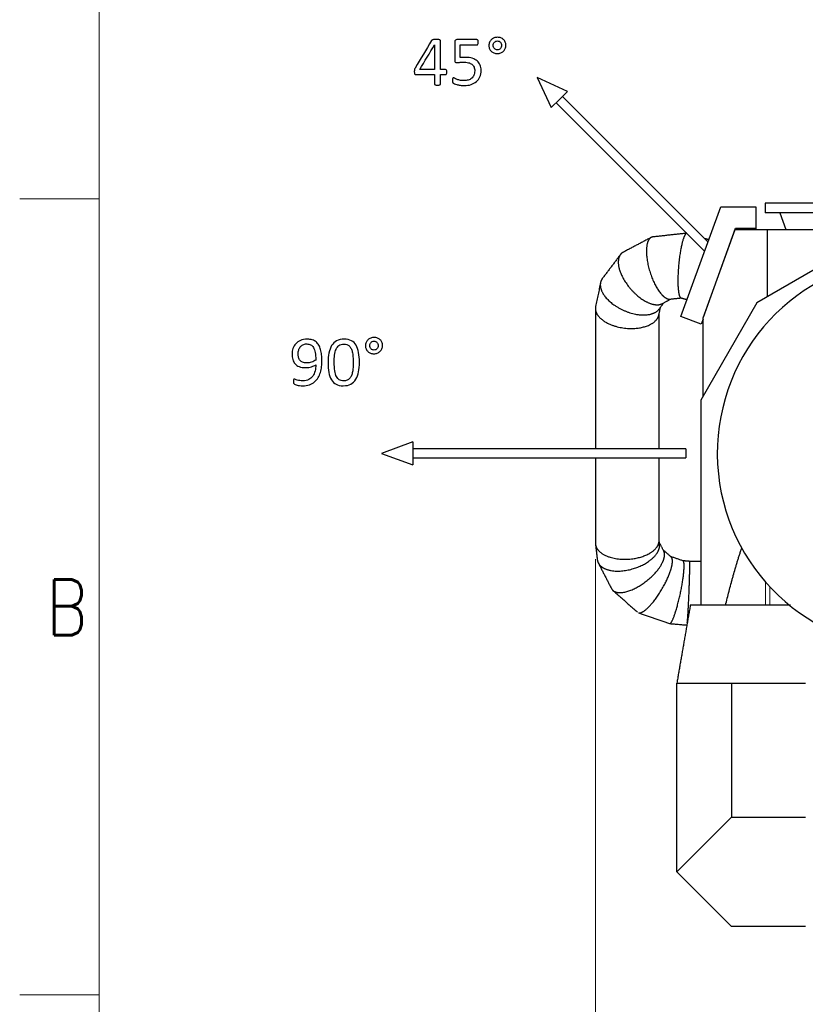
# Model space of a CAD drawing. Header units: inches. Extents: x 0 to 20790, y -12 to 14700.
# Tile 40 of 133: x 0 to 1727, y 10829 to 12994. Entities that reach past the tile are written whole.
import ezdxf

# ---------------------------------------------------------------- set-up
doc = ezdxf.new("R2010")
doc.units = ezdxf.units.IN
for name, color, linetype, true_color in [('1', 7, 'Continuous', 0xffffff), ('210', 7, 'Continuous', 0xffffff), ('254', 7, 'Continuous', 0xffffff)]:
    doc.layers.add(name, color=color, linetype=linetype, true_color=true_color)
doc.styles.add('latin_extended', font='simplex.shx')
doc.dimstyles.get("Standard").update_dxf_attribs({"dimtxt": 0.18, "dimasz": 0.18, "dimexe": 0.18, "dimexo": 0.0625, "dimgap": 0.09, "dimtad": 0, "dimtih": 1, "dimtoh": 1, "dimdec": 4, "dimzin": 0, "dimdsep": 46, "dimtxsty": 'Standard', "dimcen": 0.09, "dimadec": 0, "dimazin": 0, "dimtfac": 1, "dimtdec": 4, "dimtofl": 0, "dimtmove": 0, "dimatfit": 3, "dimfxl": 1, "dimtolj": 1, "dimtzin": 0, "dimarcsym": 0})

# ---------------------------------------------------------------- blocks, each defined once
blk = doc.blocks.new('_U12')
at = {"layer": '254', "color": 3, "linetype": 'Continuous', "lineweight": 13, "transparency": 16777216}
for p, q in [((1265.9, 11808.1), (1265.9, 8470.6)), ((7579.4, 10116), (7579.4, 8470.6)), ((7456.9, 8505.6), (1388.4, 8505.6))]:
    blk.add_line(p, q, dxfattribs=at)
at = {"layer": '254', "color": 3, "transparency": 16777216}
for points in [[(1388.4, 8526), (1388.4, 8485.1), (1265.9, 8505.6)], [(7456.9, 8485.1), (7456.9, 8526), (7579.4, 8505.6)]]:
    blk.add_solid(points, dxfattribs=at)
at = {"layer": 'Defpoints', "color": 0, "transparency": 16777216}
for p in [(1265.9, 11843.1), (7579.4, 10151), (1265.9, 8505.6)]:
    blk.add_point(p, dxfattribs=at)
at = {"layer": '254', "color": 2, "lineweight": 13, "transparency": 16777216, "insert": (4215.5, 8689.3), "char_height": 122.5, "attachment_point": 1, "style": 'latin_extended'}
blk.add_mtext('\\A1;6314', dxfattribs=at)

msp = doc.modelspace()

# ---------------------------------------------------------------- linework, layer by layer
at = {"layer": '1', "color": 2, "linetype": 'Continuous', "lineweight": 25}
for p, q in [((1453.506, 12341.307), (1541.285, 12582.48)), ((1541.285, 12582.48), (1618.395, 12582.48)), ((1618.395, 12582.48), (1618.395, 12534.48)), ((1639.375, 12590.691), (1639.375, 12569.441)), ((2289.375, 12590.691), (1639.375, 12590.691)), ((2289.375, 12569.441), (1639.375, 12569.441)), ((1671.277, 12569.441), (1684.574, 12532.91)), ((1503.155, 12340.299), (1574.195, 12535.48)), ((1574.195, 12535.48), (1617.395, 12535.48)), ((1574.895, 12534.48), (1574.323, 12532.907)), ((1617.395, 12534.48), (1574.895, 12534.48)), ((1617.395, 12535.48), (1617.395, 12534.48)), ((1618.395, 12534.48), (1617.395, 12534.48)), ((1502.656, 12338.554), (1573.395, 12532.91)), ((1573.395, 12532.91), (1643.371, 12532.91)), ((1643.371, 12532.91), (1810.014, 12532.91)), ((1643.371, 12532.91), (1643.371, 12384.608)), ((1833.749, 12494.519), (1620.998, 12371.688)), ((1620.998, 12371.688), (1497.46, 12157.714)), ((1498.611, 12324.89), (1453.506, 12341.307)), ((1503.155, 12339.926), (1503.155, 12340.299)), ((1502.656, 12336.003), (1498.611, 12324.89)), ((1502.656, 12166.708), (1502.656, 12338.554)), ((1497.46, 12157.714), (1497.46, 11706.699)), ((1474.485, 11706.692), (1474.485, 11706.692)), ((1444.875, 11535.691), (1564.875, 11535.691)), ((1444.875, 11120.691), (1444.875, 11535.691)), ((1564.875, 11535.691), (1564.875, 11240.691)), ((1564.875, 11535.691), (1728.068, 11535.691)), ((1444.875, 11120.691), (1564.875, 11240.691)), ((1564.875, 11240.691), (1728.068, 11240.691)), ((1564.875, 11000.691), (1444.875, 11120.691)), ((1728.068, 11000.691), (1564.875, 11000.691))]:
    msp.add_line(p, q, dxfattribs=at)
at = {"layer": '1', "color": 110, "linetype": 'Continuous', "lineweight": 13}
for p, q in [((1639.482, 11706.693), (1639.482, 11758.248)), ((1648.984, 11706.693), (1648.984, 11747.674))]:
    msp.add_line(p, q, dxfattribs=at)
at = {"layer": '1', "color": 2, "linetype": 'Continuous', "lineweight": 25}
msp.add_arc((1964.375, 12040.691), 430.5, 96.357139, 83.642861, dxfattribs=at)
for points, degree in [([(1388.306, 12515.348), (1326.868, 12482.759)], 1), ([(1466.341, 12524.581), (1391.899, 12516.458)], 1), ([(1515.019, 12510.336), (1506.238, 12512.97)], 1), ([(1320.688, 12477.438), (1281.007, 12424.772)], 1), ([(1277.111, 12416.092), (1266.326, 12363.765)], 1), ([(1405.409, 12345.039), (1408.869, 12361.827)], 1), ([(1405.969, 12357.978), (1416.338, 12371.741)], 1), ([(1412.72, 12369.822), (1431.892, 12379.991)], 1), ([(1430.004, 12379.785), (1454.177, 12382.423)], 1), ([(1453.807, 12382.534), (1467.064, 12378.558)], 1), ([(1265.868, 12359.55), (1265.868, 12050.693)], 1), ([(1405.867, 12050.696), (1405.867, 12347.259)], 1), ([(1265.868, 12030.697), (1265.868, 11843.12)], 1), ([(1405.867, 11848.515), (1405.867, 12030.698)], 1), ([(1406.951, 11840.651), (1405.867, 11849.907)], 1), ([(1416.01, 11826.1), (1406.489, 11844.599)], 1), ([(1265.987, 11840.712), (1269.934, 11807.04)], 1), ([(1432.299, 11813.002), (1414.78, 11828.489)], 1), ([(1272.142, 11799.699), (1301.112, 11743.417)], 1), ([(1458.513, 11804.327), (1431.456, 11813.747)], 1), ([(1472.764, 11803.191), (1458.351, 11804.384)], 1), ([(1497.461, 11803.192), (1472.759, 11803.192)], 1), ([(1304.316, 11739.282), (1358.544, 11691.341)], 1), ([(1360.374, 11690.252), (1428.938, 11666.382)], 1), ([(1474.485, 11706.692), (1459.68, 11621.191), (1444.875, 11535.691)], 2), ([(1429.243, 11666.314), (1466.953, 11663.194)], 1), ([(1459.68, 11621.191), (1452.278, 11578.448), (1444.87, 11535.691)], 2)]:
    msp.add_open_spline(points, degree=degree, dxfattribs=at)
for points, weights, knots in [([(1391.887, 12516.457), (1387.843, 12515.992), (1384.476, 12513.482), (1382.023, 12509.161), (1376.043, 12490.073), (1375.64, 12461.671), (1387.8, 12428.448), (1405.417, 12396.206), (1414.256, 12384.251), (1423.055, 12378.968), (1430.043, 12379.79)], [0.574887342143, 0.577149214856, 0.581223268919, 0.585786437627, 0.585786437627, 0.552284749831, 0.585786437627, 0.585786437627, 0.572423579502, 0.571016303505, 0.574902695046], [0, 0, 0, 0, 0, 0.1844736, 0.1844736, 0.1844736, 0.6843174, 0.6843174, 0.6843174, 1, 1, 1, 1, 1]), ([(1466.77, 12524.628), (1464.943, 12524.406), (1462.98, 12522.05), (1461.03, 12517.783), (1454.496, 12498.634), (1448.408, 12469.611), (1446.691, 12434.874), (1447.491, 12401.66), (1448.635, 12389.723), (1450.961, 12383.326), (1453.82, 12382.53)], [0.574885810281, 0.5771471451, 0.581221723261, 0.585786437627, 0.585786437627, 0.552284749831, 0.585786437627, 0.585786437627, 0.574109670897, 0.571437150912, 0.574030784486], [0, 0, 0, 0, 0, 0.18837714, 0.18837714, 0.18837714, 0.69871141, 0.69871141, 0.69871141, 1, 1, 1, 1, 1]), ([(1326.882, 12482.766), (1323.24, 12480.844), (1320.422, 12478.013), (1318.498, 12474.459), (1313.286, 12456.784), (1317.159, 12430.65), (1339.759, 12402.965), (1371.61, 12376.075), (1388.667, 12365.983), (1403.339, 12364.856), (1412.726, 12369.825)], [0.577525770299, 0.580029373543, 0.583111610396, 0.585786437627, 0.585786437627, 0.552284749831, 0.585786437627, 0.585786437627, 0.568524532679, 0.57117315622, 0.577539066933], [0, 0, 0, 0, 0, 0.14125476, 0.14125476, 0.14125476, 0.64116103, 0.64116103, 0.64116103, 1, 1, 1, 1, 1]), ([(1281.016, 12424.784), (1279.777, 12423.112), (1278.785, 12421.352), (1278.034, 12419.53), (1273.629, 12404.148), (1280.145, 12381.523), (1309.198, 12362.403), (1352.666, 12345.074), (1379.568, 12339.882), (1398.026, 12347.254), (1405.962, 12357.969)], [0.582985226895, 0.584163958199, 0.58515993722, 0.585786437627, 0.585786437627, 0.552284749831, 0.585786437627, 0.585786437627, 0.560817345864, 0.575547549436, 0.582987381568], [0, 0, 0, 0, 0, 0.06837286, 0.06837286, 0.06837286, 0.56835724, 0.56835724, 0.56835724, 1, 1, 1, 1, 1]), ([(1266.329, 12363.779), (1263.515, 12350.425), (1271.848, 12331.675), (1301.276, 12320.483), (1349.481, 12312.876), (1383.877, 12314.41), (1401.192, 12330.172), (1405.024, 12343.49)], [0.585632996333, 0.583088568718, 0.554163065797, 0.585786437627, 0.585786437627, 0.552284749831, 0.585786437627, 0.585786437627], [0, 0, 0, 0, 0, 0.49278808, 0.49278808, 0.49278808, 1, 1, 1, 1, 1]), ([(1265.868, 11843.115), (1265.75, 11830.251), (1276.571, 11815.405), (1303.108, 11808.856), (1349.481, 11806.834), (1383.877, 11812.121), (1401.192, 11829.396), (1405.024, 11842.802)], [0.584059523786, 0.577433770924, 0.55885321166, 0.585786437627, 0.585786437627, 0.552284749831, 0.585786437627, 0.585786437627], [0, 0, 0, 0, 0, 0.47274764, 0.47274764, 0.47274764, 1, 1, 1, 1, 1]), ([(1269.935, 11807.028), (1271.327, 11794.307), (1282.985, 11782.221), (1307.503, 11780.125), (1351.978, 11785.525), (1385.687, 11796.683), (1402.586, 11817.504), (1406.28, 11832.082)], [0.582674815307, 0.575102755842, 0.561331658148, 0.585786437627, 0.585786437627, 0.552284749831, 0.585786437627, 0.585786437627], [0, 0, 0, 0, 0, 0.46073475, 0.46073475, 0.46073475, 1, 1, 1, 1, 1]), ([(1301.118, 11743.405), (1305.462, 11735.006), (1316.618, 11730.893), (1333.903, 11735.18), (1369.622, 11751.246), (1398.813, 11771.18), (1413.683, 11795.945), (1417.088, 11811.084)], [0.577839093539, 0.571274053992, 0.568119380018, 0.585786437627, 0.585786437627, 0.552284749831, 0.585786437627, 0.585786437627], [0, 0, 0, 0, 0, 0.42068866, 0.42068866, 0.42068866, 1, 1, 1, 1, 1]), ([(1360.383, 11690.249), (1364.734, 11688.711), (1371.546, 11691.564), (1379.97, 11699.083), (1401.46, 11723.1), (1421.147, 11751.435), (1431.682, 11780.032), (1434.422, 11795.759)], [0.573564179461, 0.571946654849, 0.575338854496, 0.585786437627, 0.585786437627, 0.552284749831, 0.585786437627, 0.585786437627], [0, 0, 0, 0, 0, 0.35833166, 0.35833166, 0.35833166, 1, 1, 1, 1, 1]), ([(1428.941, 11666.381), (1430.973, 11665.649), (1434.042, 11669.804), (1437.753, 11678.966), (1447.117, 11707.205), (1455.561, 11739.455), (1459.794, 11770.246), (1460.719, 11786.604)], [0.573564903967, 0.571945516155, 0.575336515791, 0.585786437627, 0.585786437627, 0.552284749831, 0.585786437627, 0.585786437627], [0, 0, 0, 0, 0, 0.35835739, 0.35835739, 0.35835739, 1, 1, 1, 1, 1]), ([(1467.889, 11668.306), (1468.23, 11671.495), (1468.601, 11675.873), (1468.982, 11681.151), (1470.546, 11705.266), (1472.235, 11738.075), (1473.081, 11769.146), (1473.266, 11785.566)], [0.576844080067, 0.579377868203, 0.582724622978, 0.585786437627, 0.585786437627, 0.552284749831, 0.585786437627, 0.585786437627], [0, 0, 0, 0, 0, 0.23213514, 0.23213514, 0.23213514, 1, 1, 1, 1, 1])]:
    msp.add_rational_spline(points, weights, degree=4, knots=knots, dxfattribs=at)
for points, weights in [([(1405.024, 12343.49), (1405.132, 12343.867), (1405.232, 12344.249), (1405.323, 12344.634), (1405.405, 12345.022)], [0.585786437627, 0.585786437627, 0.585759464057, 0.585707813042, 0.585633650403]), ([(1405.024, 11842.802), (1405.42, 11844.189), (1405.701, 11845.61), (1405.853, 11847.058), (1405.867, 11848.524)], [0.585786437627, 0.585786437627, 0.585427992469, 0.584822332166, 0.584057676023]), ([(1406.28, 11832.082), (1406.819, 11834.209), (1407.133, 11836.372), (1407.184, 11838.538), (1406.949, 11840.677)], [0.585786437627, 0.585786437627, 0.585073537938, 0.583959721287, 0.582665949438]), ([(1417.088, 11811.084), (1418.018, 11815.221), (1418.275, 11819.286), (1417.621, 11822.972), (1416.017, 11826.086)], [0.585786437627, 0.585786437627, 0.583285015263, 0.580332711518, 0.577859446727]), ([(1434.422, 11795.759), (1435.449, 11801.651), (1435.648, 11807.044), (1434.584, 11810.935), (1432.315, 11812.987)], [0.585786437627, 0.585786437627, 0.581084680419, 0.576965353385, 0.574753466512]), ([(1460.719, 11786.604), (1461.127, 11793.822), (1461.023, 11800.149), (1460.11, 11803.745), (1458.515, 11804.327)], [0.585786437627, 0.585786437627, 0.579265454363, 0.574854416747, 0.573568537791]), ([(1473.266, 11785.566), (1473.351, 11793.151), (1473.324, 11799.731), (1473.117, 11803.15), (1472.763, 11803.191)], [0.585786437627, 0.585786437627, 0.578637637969, 0.574246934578, 0.573368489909])]:
    msp.add_rational_spline(points, weights, degree=4, dxfattribs=at)
for points, knots in [([(1551.999, 11706.773), (1552.304, 11708.014), (1552.611, 11709.255), (1554.187, 11715.624), (1555.471, 11720.748), (1558.071, 11730.988), (1559.387, 11736.103), (1562.056, 11746.326), (1563.409, 11751.432), (1565.471, 11759.084), (1566.163, 11761.633), (1567.56, 11766.728), (1568.265, 11769.274), (1570.397, 11776.907), (1571.844, 11781.988), (1574.059, 11789.595), (1574.805, 11792.129), (1576.313, 11797.191), (1577.076, 11799.719), (1578.62, 11804.771), (1579.401, 11807.294), (1580.984, 11812.334), (1581.785, 11814.851), (1583.005, 11818.621), (1583.415, 11819.877), (1584.24, 11822.386), (1584.656, 11823.64), (1585.913, 11827.399), (1586.763, 11829.9), (1587.681, 11832.547), (1587.734, 11832.698), (1587.786, 11832.849)], [0, 0, 0, 0, 0.02925444, 0.02925444, 0.15014053, 0.15014053, 0.27102663, 0.27102663, 0.39191272, 0.39191272, 0.45235577, 0.45235577, 0.51279882, 0.51279882, 0.63368491, 0.63368491, 0.69412796, 0.69412796, 0.75457101, 0.75457101, 0.81501405, 0.81501405, 0.8754571, 0.8754571, 0.90567862, 0.90567862, 0.93590015, 0.93590015, 0.9963432, 0.9963432, 1, 1, 1, 1]), ([(1694.54, 11706.692), (1686.247, 11706.692), (1672.276, 11706.692), (1657.596, 11706.692), (1650.545, 11706.692), (1649.123, 11706.692), (1648.394, 11706.692), (1648.305, 11706.692), (1648.217, 11706.692), (1648.104, 11706.692), (1647.961, 11706.692), (1647.821, 11706.692), (1647.683, 11706.692), (1647.482, 11706.692), (1646.943, 11706.692), (1645.658, 11706.692), (1642.899, 11706.692), (1638.956, 11706.692), (1623.178, 11706.692), (1602.672, 11706.692), (1577.433, 11706.692), (1558.499, 11706.692), (1545.103, 11706.692), (1537.598, 11706.692), (1536.323, 11706.692), (1535.774, 11706.692), (1535.609, 11706.692), (1535.511, 11706.692), (1535.481, 11706.692), (1535.444, 11706.692), (1535.395, 11706.692), (1535.352, 11706.692), (1535.299, 11706.692), (1535.242, 11706.692), (1535.187, 11706.692), (1535.141, 11706.692), (1535.111, 11706.692), (1535.09, 11706.692), (1535.073, 11706.692), (1534.736, 11706.692), (1534.067, 11706.692), (1532.054, 11706.692), (1524.986, 11706.692), (1512.869, 11706.692), (1496.713, 11706.692), (1485.267, 11706.692), (1478.539, 11706.692), (1476.856, 11706.692), (1475.675, 11706.692), (1475.091, 11706.692), (1474.789, 11706.692), (1474.663, 11706.692), (1474.588, 11706.692), (1474.569, 11706.692), (1474.543, 11706.692), (1474.52, 11706.692), (1474.493, 11706.692), (1474.481, 11706.692), (1474.484, 11706.692), (1474.486, 11706.692), (1474.485, 11706.692), (1474.485, 11706.692), (1474.485, 11706.692), (1474.485, 11706.692)], [0, 0, 0, 0, 0.08875524, 0.14950489, 0.1570986, 0.1642177, 0.1646923, 0.16492961, 0.16516691, 0.16564152, 0.16611612, 0.16659073, 0.16706534, 0.16753994, 0.16848916, 0.17228601, 0.17987972, 0.19506713, 0.21025454, 0.33175384, 0.39250349, 0.45325314, 0.51400279, 0.5215965, 0.52539335, 0.52634257, 0.52681717, 0.52705448, 0.52717313, 0.52729178, 0.52752908, 0.52776639, 0.52800369, 0.52824099, 0.5284783, 0.5287156, 0.5289529, 0.52919021, 0.52928513, 0.52933259, 0.53678391, 0.54437762, 0.57475245, 0.69625175, 0.81775105, 0.93925035, 0.95443776, 0.96962517, 0.97721888, 0.98101573, 0.98291416, 0.98386337, 0.98410068, 0.98433798, 0.98481259, 0.98528719, 0.9855245, 0.9857618, 0.98623641, 0.98671101, 0.98860944, 0.99240629, 1, 1, 1, 1]), ([(1444.875, 11535.691), (1444.875, 11535.691), (1444.875, 11535.691), (1444.874, 11535.691), (1444.874, 11535.691), (1444.874, 11535.691), (1444.867, 11535.691), (1444.89, 11535.691), (1444.944, 11535.691), (1444.989, 11535.691), (1445.044, 11535.691), (1445.098, 11535.691), (1445.195, 11535.691), (1445.497, 11535.691), (1446.057, 11535.691), (1447.234, 11535.691), (1449.551, 11535.691), (1452.874, 11535.691), (1466.174, 11535.691), (1488.761, 11535.691), (1520.659, 11535.691), (1544.582, 11535.691), (1558.537, 11535.691), (1562.512, 11535.691), (1563.833, 11535.691), (1564.497, 11535.691), (1564.53, 11535.691), (1564.581, 11535.691), (1564.643, 11535.691), (1564.703, 11535.691), (1564.763, 11535.691), (1564.824, 11535.691), (1564.883, 11535.691), (1564.944, 11535.691), (1564.993, 11535.691), (1565.033, 11535.691), (1565.073, 11535.691), (1565.139, 11535.691), (1565.274, 11535.691), (1565.695, 11535.691), (1566.692, 11535.691), (1572.517, 11535.691), (1582.943, 11535.691), (1597.661, 11535.691), (1617.283, 11535.691), (1633.227, 11535.691), (1645.493, 11535.691), (1648.559, 11535.691), (1650.705, 11535.691), (1651.702, 11535.691), (1652.123, 11535.691), (1652.278, 11535.691), (1652.39, 11535.691), (1652.502, 11535.691), (1652.614, 11535.691), (1652.706, 11535.691), (1652.78, 11535.691), (1652.854, 11535.691), (1653.459, 11535.691), (1654.632, 11535.691), (1660.46, 11535.691), (1675.123, 11535.691), (1698.547, 11535.691), (1717.279, 11535.691), (1726.626, 11535.691)], [0, 0, 0, 0, 0.0025814, 0.00588551, 0.00753757, 0.00795058, 0.00836359, 0.0085701, 0.00877661, 0.00918962, 0.00960263, 0.00980914, 0.01001565, 0.01084168, 0.01249373, 0.01579784, 0.02240606, 0.03562251, 0.04883895, 0.15457051, 0.26030206, 0.36603361, 0.3924665, 0.39907472, 0.40555904, 0.40560034, 0.40568294, 0.40588945, 0.40609596, 0.40630246, 0.40650897, 0.40671548, 0.40692198, 0.40712849, 0.407335, 0.40743825, 0.40754151, 0.40774801, 0.40816103, 0.40898705, 0.41229117, 0.41889939, 0.47176516, 0.52463094, 0.57749672, 0.68322827, 0.69644471, 0.70966116, 0.71626938, 0.71957349, 0.72039952, 0.72081253, 0.72122555, 0.72163856, 0.72205157, 0.72246459, 0.72267109, 0.7228776, 0.72329061, 0.72948582, 0.73609404, 0.78895982, 0.89469137, 1, 1, 1, 1])]:
    msp.add_open_spline(points, degree=3, knots=knots, dxfattribs=at)
at = {"layer": '210', "color": 7, "linetype": 'Continuous', "lineweight": 18}
for p, q in [((175, 175), (175, 14525)), ((175, 12600), (0, 12600)), ((175, 10850), (0, 10850))]:
    msp.add_line(p, q, dxfattribs=at)
at = {"layer": '254', "color": 2, "linetype": 'Continuous', "lineweight": 25}
for p, q in [((1137.988, 12867.077), (1168.88, 12800.83)), ((1204.235, 12836.186), (1137.988, 12867.077)), ((1186.557, 12818.508), (1168.88, 12800.83)), ((1204.235, 12836.186), (1186.557, 12818.508)), ((1513.384, 12505.823), (1193.628, 12825.579)), ((1179.486, 12811.437), (1505.831, 12485.092)), ((864.375, 12065.691), (795.688, 12040.691)), ((864.375, 12065.691), (864.375, 12040.691)), ((795.688, 12040.691), (864.375, 12015.691)), ((1464.375, 12050.691), (864.375, 12050.691)), ((864.375, 12040.691), (864.375, 12015.691)), ((1464.375, 12050.691), (1464.375, 12030.691)), ((864.375, 12030.691), (1464.375, 12030.691))]:
    msp.add_line(p, q, dxfattribs=at)
for points in [[(905.428, 12948.354), (893.483, 12928.197), (881.539, 12908.039), (869.594, 12887.881)], [(911.285, 12950.605), (910.159, 12950.547), (909.207, 12950.403), (908.428, 12950.201)], [(922.739, 12950.028), (921.989, 12950.23), (920.95, 12950.403), (919.709, 12950.547)], [(924.528, 12949.22), (924.095, 12949.566), (923.518, 12949.826), (922.739, 12950.028)], [(1063.939, 12950.547), (1062.294, 12952.047), (1060.333, 12953.23), (1058.082, 12954.125)], [(879.75, 12884.506), (890.54, 12902.711), (901.331, 12920.916), (912.121, 12939.122)], [(912.121, 12939.122), (912.179, 12939.122), (912.237, 12939.122), (912.294, 12939.122)], [(912.294, 12939.122), (912.294, 12920.916), (912.294, 12902.711), (912.294, 12884.506)], [(968.209, 12910.789), (968.209, 12920.099), (968.209, 12929.408), (968.209, 12938.718)], [(1056.899, 12930.611), (1056.091, 12929.716), (1055.139, 12928.995), (1054.043, 12928.504)], [(1056.842, 12944.575), (1057.678, 12943.709), (1058.313, 12942.671), (1058.775, 12941.459)], [(973.72, 12911.251), (971.844, 12911.222), (970.027, 12911.049), (968.209, 12910.789)], [(868.036, 12884.131), (867.892, 12883.496), (867.776, 12882.803), (867.747, 12882.024)], [(868.671, 12885.977), (868.411, 12885.4), (868.209, 12884.794), (868.036, 12884.131)], [(869.594, 12887.881), (869.219, 12887.218), (868.93, 12886.583), (868.671, 12885.977)], [(912.294, 12884.506), (901.446, 12884.506), (890.598, 12884.506), (879.75, 12884.506)], [(936.357, 12884.506), (932.616, 12884.506), (928.875, 12884.506), (925.133, 12884.506)], [(938.492, 12883.15), (937.944, 12884.044), (937.222, 12884.477), (936.357, 12884.506)], [(867.863, 12876.398), (867.978, 12875.648), (868.209, 12875.042), (868.555, 12874.638)], [(868.555, 12874.638), (868.873, 12874.234), (869.248, 12873.946), (869.652, 12873.802)], [(912.554, 12851.615), (912.727, 12851.326), (913.073, 12851.066), (913.564, 12850.864)], [(913.564, 12850.864), (914.026, 12850.663), (914.689, 12850.518), (915.526, 12850.403)], [(951.937, 12856.981), (952.081, 12856.548), (952.225, 12856.173), (952.37, 12855.885)], [(952.37, 12855.885), (952.514, 12855.567), (952.802, 12855.221), (953.177, 12854.875)], [(953.177, 12854.875), (953.552, 12854.5), (954.447, 12854.038), (955.832, 12853.403)], [(719.343, 12279.93), (721.305, 12279.266), (723.065, 12278.256), (724.594, 12276.843)], [(785.529, 12284.575), (786.365, 12283.709), (787, 12282.671), (787.462, 12281.459)], [(792.626, 12290.547), (790.982, 12292.047), (789.02, 12293.23), (786.769, 12294.125)], [(649.753, 12262.446), (650.618, 12257.974), (651.051, 12252.434), (651.051, 12245.885)], [(785.586, 12270.611), (784.779, 12269.716), (783.827, 12268.995), (782.73, 12268.504)], [(602.263, 12202.723), (602.118, 12202.347), (602.003, 12201.857), (601.917, 12201.193)], [(602.926, 12203.444), (602.638, 12203.328), (602.436, 12203.069), (602.263, 12202.723)]]:
    msp.add_open_spline(points, degree=3, dxfattribs=at)
for points, knots in [([(908.428, 12950.201), (907.678, 12949.999), (907.043, 12949.739), (906.063, 12949.105), (905.687, 12948.758), (905.428, 12948.354)], [0, 0, 0, 0, 0.5, 0.5, 1, 1, 1, 1]), ([(919.709, 12950.547), (918.44, 12950.663), (916.968, 12950.72), (913.737, 12950.72), (912.41, 12950.691), (911.285, 12950.605)], [0, 0, 0, 0, 0.51785714, 0.51785714, 1, 1, 1, 1]), ([(925.133, 12884.506), (925.133, 12905.683), (925.133, 12926.86), (925.133, 12948.499), (924.932, 12948.903), (924.528, 12949.22)], [0, 0, 0, 0, 0.97866667, 0.97866667, 1, 1, 1, 1]), ([(1006.582, 12949.912), (1006.178, 12950.143), (1005.774, 12950.259), (990.675, 12950.259), (975.98, 12950.259), (959.813, 12950.259), (958.659, 12949.855), (957.073, 12948.21), (956.668, 12946.97), (956.668, 12931.755), (956.668, 12918.243), (956.668, 12902.826), (956.986, 12901.557), (957.592, 12900.864)], [0, 0, 0, 0, 0.01265984, 0.01265984, 0.473237, 0.473237, 0.519355, 0.519355, 0.56714948, 0.56714948, 0.94653499, 0.94653499, 1, 1, 1, 1]), ([(1008.111, 12947.114), (1007.967, 12947.835), (1007.794, 12948.412), (1007.274, 12949.335), (1006.957, 12949.682), (1006.582, 12949.912)], [0, 0, 0, 0, 0.5, 0.5, 1, 1, 1, 1]), ([(1007.534, 12940.276), (1008.053, 12941.286), (1008.313, 12942.728), (1008.313, 12945.556), (1008.226, 12946.392), (1008.111, 12947.114)], [0, 0, 0, 0, 0.65306122, 0.65306122, 1, 1, 1, 1]), ([(1058.082, 12954.125), (1055.832, 12954.99), (1053.35, 12955.423), (1047.984, 12955.423), (1045.474, 12954.961), (1040.858, 12953.115), (1038.838, 12951.845), (1035.391, 12948.686), (1034.049, 12946.768), (1033.068, 12944.546)], [0, 0, 0, 0, 0.24654836, 0.24654836, 0.49845646, 0.49845646, 0.75036457, 0.75036457, 1, 1, 1, 1]), ([(1043.801, 12930.495), (1042.964, 12931.361), (1042.3, 12932.428), (1041.367, 12934.877), (1041.146, 12936.237), (1041.146, 12939.064), (1041.377, 12940.305), (1042.3, 12942.671), (1042.964, 12943.709), (1044.58, 12945.44), (1045.561, 12946.133), (1047.753, 12947.114), (1048.965, 12947.345), (1051.562, 12947.345), (1052.802, 12947.114), (1055.053, 12946.133), (1056.034, 12945.44), (1056.842, 12944.575)], [0, 0, 0, 0, 0.13295874, 0.13295874, 0.26868605, 0.26868605, 0.38875252, 0.38875252, 0.50881899, 0.50881899, 0.62888546, 0.62888546, 0.74895193, 0.74895193, 0.87447596, 0.87447596, 1, 1, 1, 1]), ([(1067.747, 12930.813), (1068.671, 12933.005), (1069.161, 12935.371), (1069.161, 12940.507), (1068.7, 12942.873), (1066.853, 12947.2), (1065.555, 12949.018), (1063.939, 12950.547)], [0, 0, 0, 0, 0.32342007, 0.32342007, 0.66171004, 0.66171004, 1, 1, 1, 1]), ([(968.209, 12938.718), (980.596, 12938.718), (992.983, 12938.718), (1006.293, 12938.718), (1007.015, 12939.237), (1007.534, 12940.276)], [0, 0, 0, 0, 0.93063584, 0.93063584, 1, 1, 1, 1]), ([(1033.068, 12944.546), (1032.116, 12942.296), (1031.625, 12939.872), (1031.625, 12934.65), (1032.087, 12932.255), (1033.944, 12927.961), (1035.203, 12926.11), (1036.847, 12924.581)], [0, 0, 0, 0, 0.32962555, 0.32962555, 0.6629136, 0.6629136, 1, 1, 1, 1]), ([(1036.847, 12924.581), (1038.492, 12923.023), (1040.425, 12921.84), (1044.903, 12920.153), (1047.349, 12919.734), (1052.802, 12919.734), (1055.312, 12920.195), (1059.986, 12922.042), (1062.006, 12923.34), (1065.483, 12926.643), (1066.795, 12928.591), (1067.747, 12930.813)], [0, 0, 0, 0, 0.19844986, 0.19844986, 0.40001182, 0.40001182, 0.59945208, 0.59945208, 0.79889234, 0.79889234, 1, 1, 1, 1]), ([(1054.043, 12928.504), (1052.947, 12927.985), (1051.764, 12927.725), (1049.196, 12927.725), (1047.955, 12927.956), (1045.647, 12928.937), (1044.666, 12929.63), (1043.801, 12930.495)], [0, 0, 0, 0, 0.30882353, 0.30882353, 0.65441176, 0.65441176, 1, 1, 1, 1]), ([(1058.775, 12941.459), (1059.236, 12940.247), (1059.467, 12938.949), (1059.467, 12936.179), (1059.236, 12934.91), (1058.313, 12932.544), (1057.678, 12931.505), (1056.899, 12930.611)], [0, 0, 0, 0, 0.33333333, 0.33333333, 0.66666667, 0.66666667, 1, 1, 1, 1]), ([(1011.775, 12868.493), (1013.564, 12872.648), (1014.458, 12877.379), (1014.458, 12887.016), (1013.737, 12890.94), (1010.794, 12898.037), (1008.659, 12901.038), (1002.932, 12906.013), (999.398, 12907.933), (990.881, 12910.656), (985.924, 12911.338), (977.759, 12911.338), (975.595, 12911.309), (973.72, 12911.251)], [0, 0, 0, 0, 0.21802515, 0.21802515, 0.39362379, 0.39362379, 0.56922243, 0.56922243, 0.74570211, 0.74570211, 0.92362077, 0.92362077, 1, 1, 1, 1]), ([(867.747, 12882.024), (867.69, 12881.245), (867.661, 12880.38), (867.661, 12878.187), (867.719, 12877.177), (867.863, 12876.398)], [0, 0, 0, 0, 0.43421053, 0.43421053, 1, 1, 1, 1]), ([(938.521, 12875.042), (939.04, 12875.994), (939.3, 12877.322), (939.3, 12880.87), (939.011, 12882.255), (938.492, 12883.15)], [0, 0, 0, 0, 0.4796748, 0.4796748, 1, 1, 1, 1]), ([(957.592, 12900.864), (958.226, 12900.201), (959.236, 12899.884), (962.641, 12899.884), (964.718, 12900.028), (966.997, 12900.345)], [0, 0, 0, 0, 0.42372881, 0.42372881, 1, 1, 1, 1]), ([(966.997, 12900.345), (969.248, 12900.634), (971.931, 12900.807), (979.461, 12900.807), (983.27, 12900.403), (986.443, 12899.595)], [0, 0, 0, 0, 0.41762452, 0.41762452, 1, 1, 1, 1]), ([(986.443, 12899.595), (989.646, 12898.816), (992.271, 12897.604), (996.426, 12894.373), (997.955, 12892.353), (999.96, 12887.483), (1000.465, 12884.679), (1000.465, 12877.697), (999.859, 12874.465), (997.483, 12869.19), (995.878, 12866.993), (991.709, 12863.519), (989.242, 12862.232), (983.495, 12860.607), (980.356, 12860.184), (973.229, 12860.184), (970.027, 12860.501), (967.344, 12861.193)], [0, 0, 0, 0, 0.11001755, 0.11001755, 0.22003509, 0.22003509, 0.32849221, 0.32849221, 0.45864076, 0.45864076, 0.58997927, 0.58997927, 0.72221928, 0.72221928, 0.85604886, 0.85604886, 1, 1, 1, 1]), ([(869.652, 12873.802), (870.084, 12873.628), (870.575, 12873.571), (884.905, 12873.571), (898.6, 12873.571), (912.294, 12873.571)], [0, 0, 0, 0, 0.0442953, 0.0442953, 1, 1, 1, 1]), ([(912.294, 12873.571), (912.294, 12866.598), (912.294, 12859.626), (912.294, 12852.221), (912.381, 12851.874), (912.554, 12851.615)], [0, 0, 0, 0, 0.94155844, 0.94155844, 1, 1, 1, 1]), ([(924.816, 12851.615), (925.018, 12851.874), (925.133, 12852.221), (925.133, 12859.626), (925.133, 12866.598), (925.133, 12873.571)], [0, 0, 0, 0, 0.05844156, 0.05844156, 1, 1, 1, 1]), ([(925.133, 12873.571), (928.875, 12873.571), (932.616, 12873.571), (937.28, 12873.571), (938.001, 12874.061), (938.521, 12875.042)], [0, 0, 0, 0, 0.80206186, 0.80206186, 1, 1, 1, 1]), ([(951.706, 12863.386), (951.648, 12862.694), (951.591, 12861.886), (951.591, 12860.097), (951.619, 12859.318), (951.737, 12857.962), (951.821, 12857.414), (951.937, 12856.981)], [0, 0, 0, 0, 0.31452779, 0.31452779, 0.6500241, 0.6500241, 1, 1, 1, 1]), ([(952.86, 12866.04), (952.6, 12865.81), (952.341, 12865.492), (951.937, 12864.627), (951.792, 12864.079), (951.706, 12863.386)], [0, 0, 0, 0, 0.5, 0.5, 1, 1, 1, 1]), ([(956.207, 12865.377), (955.139, 12866.012), (954.331, 12866.329), (953.466, 12866.329), (953.148, 12866.242), (952.86, 12866.04)], [0, 0, 0, 0, 0.56666667, 0.56666667, 1, 1, 1, 1]), ([(955.832, 12853.403), (957.217, 12852.798), (958.977, 12852.163), (963.304, 12850.893), (965.757, 12850.345), (971.296, 12849.48), (974.21, 12849.249), (982.837, 12849.249), (987.886, 12849.999), (996.937, 12852.997), (1000.869, 12855.135), (1007.431, 12860.833), (1009.958, 12864.338), (1011.775, 12868.493)], [0, 0, 0, 0, 0.11951037, 0.11951037, 0.23902073, 0.23902073, 0.3585311, 0.3585311, 0.57297961, 0.57297961, 0.78702397, 0.78702397, 1, 1, 1, 1]), ([(967.344, 12861.193), (964.631, 12861.857), (962.381, 12862.549), (958.746, 12864.05), (957.303, 12864.742), (956.207, 12865.377)], [0, 0, 0, 0, 0.5, 0.5, 1, 1, 1, 1]), ([(915.526, 12850.403), (916.334, 12850.316), (917.372, 12850.259), (919.882, 12850.259), (920.921, 12850.316), (921.758, 12850.403)], [0, 0, 0, 0, 0.48275862, 0.48275862, 1, 1, 1, 1]), ([(921.758, 12850.403), (922.566, 12850.518), (923.229, 12850.663), (924.268, 12851.066), (924.614, 12851.326), (924.816, 12851.615)], [0, 0, 0, 0, 0.5, 0.5, 1, 1, 1, 1]), ([(663.746, 12231.343), (664.265, 12235.758), (664.525, 12240.114), (664.525, 12248.972), (664.294, 12253.328), (663.428, 12261.58), (662.707, 12265.417), (660.697, 12272.481), (659.389, 12275.66), (656.1, 12281.257), (654.109, 12283.652), (649.378, 12287.575), (646.608, 12289.105), (640.168, 12291.193), (636.51, 12291.73), (626.498, 12291.73), (621.478, 12290.836), (613.067, 12287.264), (609.62, 12284.834), (604.151, 12278.79), (602.176, 12275.285), (599.582, 12267.33), (598.974, 12263.138), (598.974, 12254.482), (599.464, 12250.559), (601.474, 12243.38), (603.099, 12240.259), (607.644, 12235.024), (610.687, 12232.959), (618.257, 12229.955), (622.892, 12229.18), (633.365, 12229.18), (637.721, 12229.785), (645.307, 12232.275), (648.57, 12233.68), (651.282, 12235.267)], [0, 0, 0, 0, 0.04665101, 0.04665101, 0.09611988, 0.09611988, 0.14558874, 0.14558874, 0.19458039, 0.19458039, 0.24357204, 0.24357204, 0.2925637, 0.2925637, 0.34208497, 0.34208497, 0.4118962, 0.4118962, 0.48147676, 0.48147676, 0.55072859, 0.55072859, 0.61983399, 0.61983399, 0.68622939, 0.68622939, 0.75199527, 0.75199527, 0.81735003, 0.81735003, 0.88287727, 0.88287727, 0.94123748, 0.94123748, 1, 1, 1, 1]), ([(622.055, 12240.98), (619.747, 12241.932), (617.872, 12243.288), (614.972, 12246.767), (613.948, 12248.914), (612.678, 12253.934), (612.361, 12256.704), (612.361, 12262.446), (612.707, 12265.071), (614.15, 12270.207), (615.275, 12272.515), (618.275, 12276.554), (620.237, 12278.17), (624.934, 12280.605), (627.797, 12281.199), (634.346, 12281.199), (637.202, 12280.564), (642.142, 12278.124), (644.213, 12276.121), (647.568, 12270.569), (648.858, 12266.946), (649.753, 12262.446)], [0, 0, 0, 0, 0.10705072, 0.10705072, 0.21515795, 0.21515795, 0.32326519, 0.32326519, 0.4200469, 0.4200469, 0.51682862, 0.51682862, 0.61361033, 0.61361033, 0.71133493, 0.71133493, 0.80651019, 0.80651019, 0.90303119, 0.90303119, 1, 1, 1, 1]), ([(745.108, 12219.803), (746.319, 12226.092), (746.925, 12233.075), (746.925, 12248.943), (746.348, 12256.214), (744.151, 12268.879), (742.309, 12274.188), (737.071, 12282.88), (733.625, 12286.162), (725.049, 12290.593), (719.747, 12291.73), (706.879, 12291.73), (701.339, 12290.489), (692.303, 12285.508), (688.674, 12282.007), (683.147, 12272.911), (681.143, 12267.495), (679.903, 12261.147)], [0, 0, 0, 0, 0.11538095, 0.11538095, 0.2394699, 0.2394699, 0.36410893, 0.36410893, 0.488143, 0.488143, 0.61152054, 0.61152054, 0.7405576, 0.7405576, 0.87057906, 0.87057906, 1, 1, 1, 1]), ([(729.297, 12211.638), (728.258, 12209.243), (726.96, 12207.166), (723.829, 12203.745), (721.968, 12202.405), (717.616, 12200.548), (715.073, 12200.097), (708.524, 12200.097), (705.379, 12200.847), (700.22, 12203.828), (698.079, 12206.214), (694.744, 12212.769), (693.521, 12217.004), (691.968, 12227.416), (691.588, 12233.738), (691.588, 12246.721), (691.876, 12251.915), (693.03, 12261.548), (694.069, 12265.764), (697.189, 12272.929), (699.349, 12275.746), (704.773, 12279.843), (708.322, 12280.882), (715.131, 12280.882), (717.352, 12280.564), (719.343, 12279.93)], [0, 0, 0, 0, 0.07936906, 0.07936906, 0.15947294, 0.15947294, 0.24048131, 0.24048131, 0.34521939, 0.34521939, 0.44858154, 0.44858154, 0.55122408, 0.55122408, 0.65323023, 0.65323023, 0.72914178, 0.72914178, 0.80500098, 0.80500098, 0.88108587, 0.88108587, 0.95717076, 0.95717076, 1, 1, 1, 1]), ([(724.594, 12276.843), (726.152, 12275.429), (727.45, 12273.64), (729.683, 12269.289), (730.566, 12266.687), (731.951, 12260.628), (732.47, 12257.137), (732.846, 12253.184)], [0, 0, 0, 0, 0.33686976, 0.33686976, 0.66843488, 0.66843488, 1, 1, 1, 1]), ([(761.755, 12284.546), (760.803, 12282.296), (760.312, 12279.872), (760.312, 12274.65), (760.774, 12272.255), (762.631, 12267.961), (763.89, 12266.11), (765.535, 12264.581)], [0, 0, 0, 0, 0.32962555, 0.32962555, 0.6629136, 0.6629136, 1, 1, 1, 1]), ([(786.769, 12294.125), (784.519, 12294.99), (782.038, 12295.423), (776.671, 12295.423), (774.161, 12294.961), (769.545, 12293.115), (767.525, 12291.845), (764.079, 12288.686), (762.736, 12286.768), (761.755, 12284.546)], [0, 0, 0, 0, 0.24654836, 0.24654836, 0.49845646, 0.49845646, 0.75036457, 0.75036457, 1, 1, 1, 1]), ([(772.488, 12270.495), (771.651, 12271.361), (770.988, 12272.428), (770.055, 12274.877), (769.833, 12276.237), (769.833, 12279.064), (770.064, 12280.305), (770.988, 12282.671), (771.651, 12283.709), (773.267, 12285.44), (774.248, 12286.133), (776.44, 12287.114), (777.652, 12287.345), (780.249, 12287.345), (781.49, 12287.114), (783.74, 12286.133), (784.721, 12285.44), (785.529, 12284.575)], [0, 0, 0, 0, 0.13295874, 0.13295874, 0.26868605, 0.26868605, 0.38875252, 0.38875252, 0.50881899, 0.50881899, 0.62888546, 0.62888546, 0.74895193, 0.74895193, 0.87447596, 0.87447596, 1, 1, 1, 1]), ([(787.462, 12281.459), (787.923, 12280.247), (788.154, 12278.949), (788.154, 12276.179), (787.923, 12274.91), (787, 12272.544), (786.365, 12271.505), (785.586, 12270.611)], [0, 0, 0, 0, 0.33333333, 0.33333333, 0.66666667, 0.66666667, 1, 1, 1, 1]), ([(796.435, 12270.813), (797.358, 12273.005), (797.848, 12275.371), (797.848, 12280.507), (797.387, 12282.873), (795.54, 12287.2), (794.242, 12289.018), (792.626, 12290.547)], [0, 0, 0, 0, 0.32342007, 0.32342007, 0.66171004, 0.66171004, 1, 1, 1, 1]), ([(679.903, 12261.147), (678.667, 12254.828), (678.056, 12247.847), (678.056, 12232.065), (678.604, 12224.794), (680.793, 12212.122), (682.672, 12206.791), (687.929, 12198.127), (691.357, 12194.846), (699.908, 12190.339), (705.177, 12189.249), (718.073, 12189.249), (723.613, 12190.489), (732.638, 12195.491), (736.308, 12198.972), (741.892, 12208.068), (743.896, 12213.484), (745.108, 12219.803)], [0, 0, 0, 0, 0.11456807, 0.11456807, 0.23828417, 0.23828417, 0.36155019, 0.36155019, 0.48505626, 0.48505626, 0.60887523, 0.60887523, 0.74011194, 0.74011194, 0.87035505, 0.87035505, 1, 1, 1, 1]), ([(732.846, 12253.184), (733.192, 12249.231), (733.365, 12244.788), (733.365, 12236.104), (733.249, 12232.555), (732.788, 12225.746), (732.384, 12222.573), (731.122, 12216.72), (730.307, 12214.061), (729.297, 12211.638)], [0, 0, 0, 0, 0.3114055, 0.3114055, 0.54180957, 0.54180957, 0.77221364, 0.77221364, 1, 1, 1, 1]), ([(765.535, 12264.581), (767.179, 12263.023), (769.112, 12261.84), (773.59, 12260.153), (776.037, 12259.734), (781.49, 12259.734), (784, 12260.195), (788.674, 12262.042), (790.693, 12263.34), (794.17, 12266.643), (795.483, 12268.591), (796.435, 12270.813)], [0, 0, 0, 0, 0.19844986, 0.19844986, 0.40001182, 0.40001182, 0.59945208, 0.59945208, 0.79889234, 0.79889234, 1, 1, 1, 1]), ([(782.73, 12268.504), (781.634, 12267.985), (780.451, 12267.725), (777.883, 12267.725), (776.642, 12267.956), (774.334, 12268.937), (773.353, 12269.63), (772.488, 12270.495)], [0, 0, 0, 0, 0.30882353, 0.30882353, 0.65441176, 0.65441176, 1, 1, 1, 1]), ([(651.051, 12245.885), (648.425, 12243.98), (645.338, 12242.451), (638.152, 12240.152), (634.432, 12239.566), (627.191, 12239.566), (624.363, 12240.057), (622.055, 12240.98)], [0, 0, 0, 0, 0.34800429, 0.34800429, 0.69348409, 0.69348409, 1, 1, 1, 1]), ([(651.282, 12235.267), (651.166, 12230.536), (650.561, 12226.064), (648.317, 12217.55), (646.608, 12213.802), (642.107, 12207.339), (639.193, 12204.742), (635.615, 12202.838)], [0, 0, 0, 0, 0.33474297, 0.33474297, 0.66737148, 0.66737148, 1, 1, 1, 1]), ([(602.147, 12195.308), (602.378, 12194.5), (602.753, 12193.865), (603.792, 12192.942), (604.6, 12192.48), (606.85, 12191.557), (608.264, 12191.124), (611.583, 12190.323), (613.457, 12189.97), (617.612, 12189.393), (619.776, 12189.249), (627.71, 12189.249), (632.759, 12189.999), (641.406, 12193.054), (645.165, 12195.135), (651.486, 12200.469), (654.08, 12203.588), (658.248, 12210.707), (659.908, 12214.523), (662.327, 12222.698), (663.226, 12226.929), (663.746, 12231.343)], [0, 0, 0, 0, 0.05580113, 0.05580113, 0.11160225, 0.11160225, 0.16740338, 0.16740338, 0.22229582, 0.22229582, 0.27718827, 0.27718827, 0.4209198, 0.4209198, 0.56435287, 0.56435287, 0.70920305, 0.70920305, 0.85493124, 0.85493124, 1, 1, 1, 1]), ([(601.917, 12201.193), (601.859, 12200.501), (601.801, 12199.607), (601.801, 12197.154), (601.917, 12196.087), (602.147, 12195.308)], [0, 0, 0, 0, 0.45882353, 0.45882353, 1, 1, 1, 1]), ([(606.36, 12203.069), (605.321, 12203.444), (604.542, 12203.646), (603.561, 12203.646), (603.215, 12203.588), (602.926, 12203.444)], [0, 0, 0, 0, 0.58823529, 0.58823529, 1, 1, 1, 1]), ([(615.736, 12200.53), (613.63, 12200.905), (611.813, 12201.338), (608.666, 12202.253), (607.37, 12202.665), (606.36, 12203.069)], [0, 0, 0, 0, 0.50422314, 0.50422314, 1, 1, 1, 1]), ([(635.615, 12202.838), (632.067, 12200.905), (627.797, 12199.953), (620.209, 12199.953), (617.843, 12200.126), (615.736, 12200.53)], [0, 0, 0, 0, 0.65779468, 0.65779468, 1, 1, 1, 1])]:
    msp.add_open_spline(points, degree=3, knots=knots, dxfattribs=at)

# ---------------------------------------------------------------- texts
at = {"layer": '210', "color": 211, "linetype": 'Continuous', "lineweight": 18, "insert": (58.721, 11640.689), "char_height": 122.5, "attachment_point": 7, "line_spacing_factor": 0.963855, "style": 'latin_extended'}
msp.add_mtext('\\W0.8203;B', dxfattribs=at)

# ---------------------------------------------------------------- dimensions: what is measured, and where the dimension line sits
at = {"layer": '254', "color": 2, "linetype": 'Continuous', "lineweight": 13}
dim = msp.add_linear_dim(base=(1265.868, 8505.565), p1=(7579.375, 10151.013), p2=(1265.868, 11843.12), dimstyle='Standard', override={"dimscale": 35, "dimtxt": 3.5, "dimasz": 3.5, "dimexe": 1, "dimexo": 1, "dimgap": 1.75, "dimtad": 1, "dimtih": 1, "dimtoh": 0, "dimdec": 0, "dimlfac": 1, "dimzin": 8, "dimdsep": 46, "dimlunit": 2, "dimtxsty": 'latin_extended', "dimsah": 1, "dimse1": 0, "dimse2": 0, "dimsd1": 0, "dimsd2": 0, "dimclrd": 3, "dimclre": 3, "dimclrt": 2, "dimtol": 0, "dimtm": -0.1, "dimtfac": 0.714286, "dimtdec": 3, "dimtofl": 1, "dimtmove": 0, "dimtzin": 8, "dimlwd": 13, "dimlwe": 13}, dxfattribs=at)
dim.commit()
dim.dimension.update_dxf_attribs({"geometry": '_U12', "text_midpoint": (4422.622, 8505.565), "dimtype": 160})

doc.saveas('drawing.dxf')
